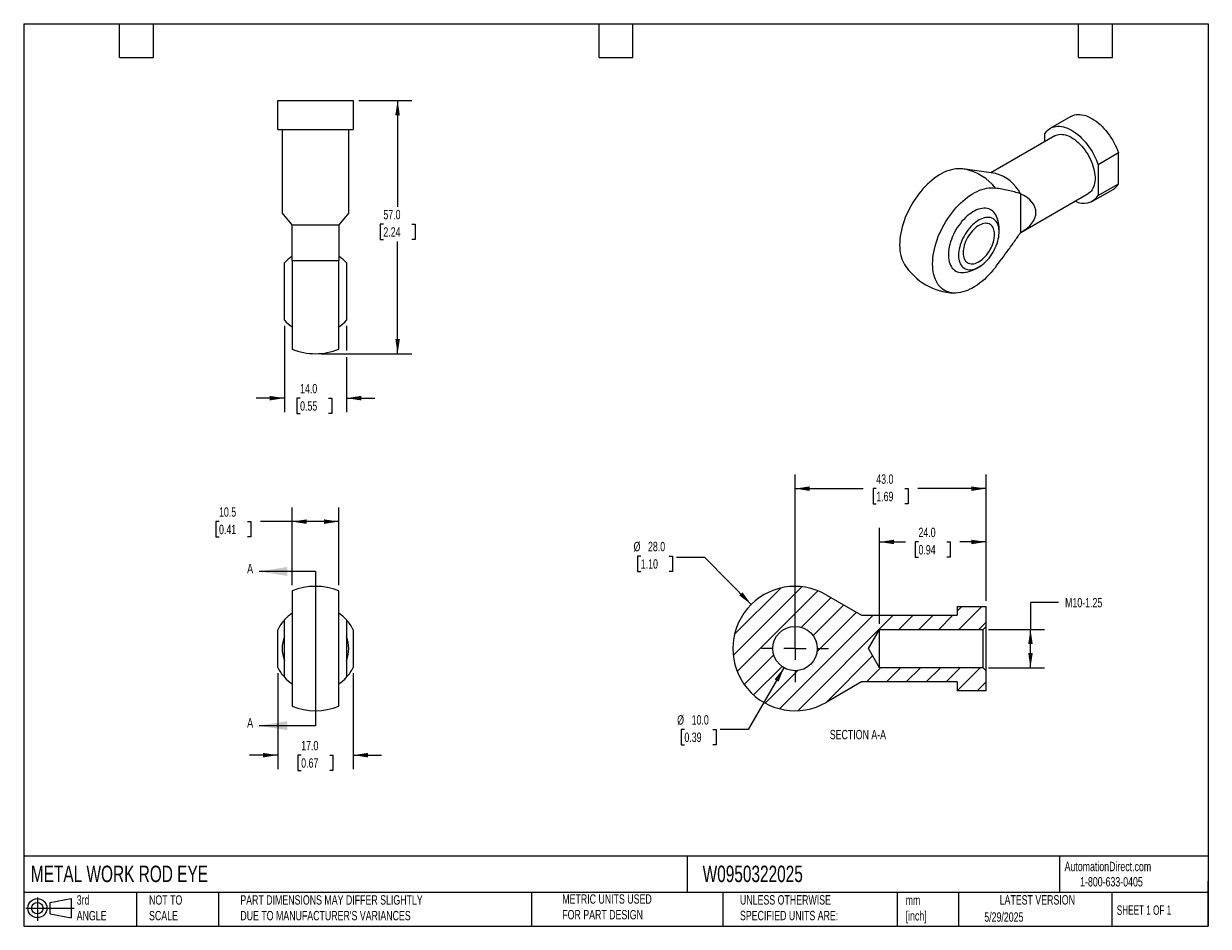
# Model space of a CAD drawing. Header units: millimetres. Extents: x 6 to 273, y 6 to 210.
import ezdxf

# ---------------------------------------------------------------- set-up
doc = ezdxf.new("R2010")
doc.units = ezdxf.units.MM
doc.linetypes.add('SLD-Center', pattern=[19.05, 15.24, -1.27, 1.27, -1.27])
doc.linetypes.add('SLD-Solid', pattern=[0])
for name, color, linetype in [('CENTER', 40, 'SLD-Center'), ('HATCH', 6, 'SLD-Solid'), ('SLD-DEFPOINTS', 7, 'Continuous')]:
    doc.layers.add(name, color=color, linetype=linetype)
doc.layers.add('DIMENSIONS', color=140, linetype='SLD-Solid', lineweight=25)
doc.layers.add('TEXT', color=140, linetype='SLD-Solid', lineweight=25)
doc.styles.add('SLDTEXTSTYLE0', font='TXT', dxfattribs={"width": 0.7})
doc.styles.add('SLDTEXTSTYLE1', font='TXT', dxfattribs={"width": 0.65})
doc.dimstyles.new('SLDDIMSTYLE0', dxfattribs={"dimtxt": 2.158008, "dimasz": 3.302, "dimexe": 0, "dimexo": 0.0625, "dimgap": 0.539502, "dimtad": 0, "dimtih": 1, "dimtoh": 1, "dimrnd": 1e-09, "dimzin": 4, "dimdsep": 46, "dimtxsty": 'SLDTEXTSTYLE0', "dimsah": 1, "dimcen": 0.09, "dimadec": 0, "dimazin": 1, "dimtfac": 1, "dimtmove": 0, "dimatfit": 0, "dimfxl": 0, "dimfrac": 2, "dimtolj": 1, "dimtzin": 12, "dimarcsym": 0})
doc.dimstyles.new('SLDDIMSTYLE1', dxfattribs={"dimtxt": 2.158008, "dimasz": 3.302, "dimexe": 0, "dimexo": 0.0625, "dimgap": 0.539502, "dimtad": 0, "dimtih": 1, "dimtoh": 1, "dimrnd": 1e-09, "dimzin": 12, "dimdsep": 46, "dimtxsty": 'SLDTEXTSTYLE0', "dimsah": 1, "dimcen": 0.09, "dimadec": 0, "dimazin": 3, "dimtfac": 1, "dimtofl": 0, "dimtmove": 0, "dimatfit": 3, "dimfxl": 0, "dimfrac": 2, "dimtolj": 1, "dimtzin": 12, "dimarcsym": 0})
doc.dimstyles.new('SLDDIMSTYLE2', dxfattribs={"dimtxt": 2.158008, "dimasz": 3.302, "dimexe": 0, "dimexo": 0.0625, "dimgap": 0.539502, "dimtad": 0, "dimtih": 1, "dimtoh": 1, "dimrnd": 1e-09, "dimzin": 4, "dimdsep": 46, "dimtxsty": 'SLDTEXTSTYLE0', "dimsah": 1, "dimcen": 0.09, "dimadec": 0, "dimazin": 1, "dimtfac": 1, "dimtofl": 0, "dimtmove": 0, "dimatfit": 3, "dimfxl": 0, "dimfrac": 2, "dimtolj": 1, "dimtzin": 12, "dimarcsym": 0})
doc.dimstyles.new('SLDDIMSTYLE3', dxfattribs={"dimtxt": 2.158008, "dimasz": 3.302, "dimexe": 0, "dimexo": 0.0625, "dimgap": 0.539502, "dimtad": 0, "dimtih": 1, "dimtoh": 1, "dimrnd": 1e-09, "dimzin": 4, "dimdsep": 46, "dimtxsty": 'SLDTEXTSTYLE0', "dimsah": 1, "dimcen": 0, "dimadec": 0, "dimazin": 1, "dimtfac": 1, "dimtofl": 0, "dimtmove": 0, "dimatfit": 3, "dimfxl": 0, "dimfrac": 2, "dimtolj": 1, "dimtzin": 12, "dimarcsym": 0})
doc.dimstyles.new('SLDDIMSTYLE4', dxfattribs={"dimtxt": 2.158008, "dimasz": 3.302, "dimexe": 0, "dimexo": 0.0625, "dimgap": 0.539502, "dimtad": 0, "dimtih": 1, "dimtoh": 1, "dimrnd": 1e-09, "dimzin": 4, "dimdsep": 46, "dimtxsty": 'SLDTEXTSTYLE0', "dimsah": 1, "dimcen": 0, "dimadec": 0, "dimazin": 1, "dimtfac": 1, "dimtofl": 0, "dimtmove": 0, "dimatfit": 3, "dimfxl": 0, "dimfrac": 2, "dimtolj": 1, "dimtzin": 12, "dimarcsym": 0})

# ---------------------------------------------------------------- blocks, each defined once
blk = doc.blocks.new('Block11')
at = {"color": 7, "linetype": 'SLD-Solid', "lineweight": 18}
for p, q in [((0, 2.88), (10.87, 2.88)), ((2.59, 5.31), (2.59, 0)), ((5.48, 4.17), (10.18, 5.03)), ((5.48, 1.6), (5.48, 4.17)), ((10.18, 5.03), (10.18, 0.73)), ((5.48, 1.6), (10.18, 0.73))]:
    blk.add_line(p, q, dxfattribs=at)
for radius in [2.15, 1.29]:
    blk.add_circle((2.59, 2.88), radius, dxfattribs=at)
blk = doc.blocks.new('Block12')
at = {"layer": 'SLD-DEFPOINTS'}
blk.add_blockref('Block11', (0, 0), dxfattribs=at)
blk = doc.blocks.new('_D')
at = {"layer": 'DIMENSIONS'}
for p, q in [((63.53, 63.36), (63.53, 41.7)), ((80.53, 63.36), (80.53, 41.7)), ((63.53, 44.88), (57.18, 44.88)), ((68.83, 44.88), (68.1, 44.88)), ((68.1, 44.88), (68.1, 41.45)), ((75.24, 44.88), (75.96, 44.88)), ((75.96, 44.88), (75.96, 41.45)), ((80.53, 44.88), (86.88, 44.88)), ((68.1, 41.45), (68.83, 41.45)), ((75.96, 41.45), (75.24, 41.45))]:
    blk.add_line(p, q, dxfattribs=at)
for points in [[(63.53, 44.88), (60.23, 45.38), (60.23, 44.37)], [(80.53, 44.88), (83.83, 44.37), (83.83, 45.38)]]:
    blk.add_solid(points, dxfattribs=at)
at = {"layer": 'DIMENSIONS', "char_height": 2.117, "attachment_point": 1, "style": 'SLDTEXTSTYLE0'}
for s, insert in [('17.0', (68.83, 48.09)), ('0.67', (68.83, 44.17))]:
    blk.add_mtext(s, dxfattribs=dict(at, insert=insert))
blk = doc.blocks.new('_D_1')
at = {"layer": 'DIMENSIONS'}
for p, q in [((66.78, 83.12), (66.78, 100.63)), ((77.28, 83.12), (77.28, 100.63)), ((50.33, 97.46), (49.6, 97.46)), ((49.6, 97.46), (49.6, 94.03)), ((56.74, 97.46), (57.46, 97.46)), ((57.46, 97.46), (57.46, 94.03)), ((66.78, 97.46), (59.66, 97.46)), ((77.28, 97.46), (66.78, 97.46)), ((49.6, 94.03), (50.33, 94.03)), ((57.46, 94.03), (56.74, 94.03))]:
    blk.add_line(p, q, dxfattribs=at)
for points in [[(66.78, 97.46), (70.08, 96.95), (70.08, 97.96)], [(77.28, 97.46), (73.98, 97.96), (73.98, 96.95)]]:
    blk.add_solid(points, dxfattribs=at)
at = {"layer": 'DIMENSIONS', "char_height": 2.117, "attachment_point": 1, "style": 'SLDTEXTSTYLE0'}
for s, insert in [('10.5', (50.33, 100.67)), ('0.41', (50.33, 96.75))]:
    blk.add_mtext(s, dxfattribs=dict(at, insert=insert))
blk = doc.blocks.new('_D_2')
at = {"layer": 'DIMENSIONS'}
for p, q in [((65.03, 141.52), (65.03, 122.08)), ((79.03, 141.52), (79.03, 136.01)), ((79.03, 134.49), (79.03, 122.08)), ((65.03, 125.25), (58.68, 125.25)), ((68.58, 125.25), (67.86, 125.25)), ((67.86, 125.25), (67.86, 121.82)), ((74.99, 125.25), (75.72, 125.25)), ((75.72, 125.25), (75.72, 121.82)), ((79.03, 125.25), (85.38, 125.25)), ((67.86, 121.82), (68.58, 121.82)), ((75.72, 121.82), (74.99, 121.82))]:
    blk.add_line(p, q, dxfattribs=at)
for points in [[(65.03, 125.25), (61.73, 125.76), (61.73, 124.74)], [(79.03, 125.25), (82.33, 124.74), (82.33, 125.76)]]:
    blk.add_solid(points, dxfattribs=at)
at = {"layer": 'DIMENSIONS', "char_height": 2.117, "attachment_point": 1, "style": 'SLDTEXTSTYLE0'}
for s, insert in [('14.0', (68.58, 128.46)), ('0.55', (68.58, 124.55))]:
    blk.add_mtext(s, dxfattribs=dict(at, insert=insert))
blk = doc.blocks.new('_D_3')
at = {"layer": 'DIMENSIONS'}
for p, q in [((81.8, 192.25), (93.71, 192.25)), ((90.53, 192.25), (90.53, 168.33)), ((87.33, 164.42), (86.6, 164.42)), ((86.6, 164.42), (86.6, 160.99)), ((93.74, 164.42), (94.46, 164.42)), ((94.46, 164.42), (94.46, 160.99)), ((86.6, 160.99), (87.33, 160.99)), ((90.53, 135.25), (90.53, 160.51)), ((94.46, 160.99), (93.74, 160.99)), ((73.3, 135.25), (93.71, 135.25))]:
    blk.add_line(p, q, dxfattribs=at)
for points in [[(90.53, 192.25), (90.02, 188.95), (91.04, 188.95)], [(90.53, 135.25), (91.04, 138.55), (90.02, 138.55)]]:
    blk.add_solid(points, dxfattribs=at)
at = {"layer": 'DIMENSIONS', "char_height": 2.117, "attachment_point": 1, "style": 'SLDTEXTSTYLE0'}
for s, insert in [('57.0', (87.33, 167.63)), ('2.24', (87.33, 163.72))]:
    blk.add_mtext(s, dxfattribs=dict(at, insert=insert))
blk = doc.blocks.new('_D_4')
at = {"layer": 'DIMENSIONS'}
for p, q in [((177.51, 64.55), (169.49, 50.66)), ((155.1, 50.66), (154.38, 50.66)), ((154.38, 50.66), (154.38, 47.23)), ((161.51, 50.66), (162.24, 50.66)), ((162.24, 50.66), (162.24, 47.23)), ((169.49, 50.66), (163.14, 50.66)), ((154.38, 47.23), (155.1, 47.23)), ((162.24, 47.23), (161.51, 47.23))]:
    blk.add_line(p, q, dxfattribs=at)
blk.add_solid([(177.51, 64.55), (175.42, 61.94), (176.3, 61.43)], dxfattribs=at)
at = {"layer": 'DIMENSIONS', "char_height": 2.117, "attachment_point": 1, "style": 'SLDTEXTSTYLE0'}
for s, insert in [('%%c', (153.47, 53.88)), ('10.0', (156.73, 53.88)), ('0.39', (155.1, 49.96))]:
    blk.add_mtext(s, dxfattribs=dict(at, insert=insert))
blk = doc.blocks.new('_D_5')
at = {"layer": 'DIMENSIONS'}
for p, q in [((199.01, 74.47), (199.01, 96.05)), ((223.01, 79.65), (223.01, 96.05)), ((199.01, 92.88), (204.88, 92.88)), ((207.8, 92.88), (207.08, 92.88)), ((207.08, 92.88), (207.08, 89.45)), ((214.21, 92.88), (214.94, 92.88)), ((214.94, 92.88), (214.94, 89.45)), ((223.01, 92.88), (217.14, 92.88)), ((207.08, 89.45), (207.8, 89.45)), ((214.94, 89.45), (214.21, 89.45))]:
    blk.add_line(p, q, dxfattribs=at)
for points in [[(199.01, 92.88), (202.31, 92.37), (202.31, 93.38)], [(223.01, 92.88), (219.71, 93.38), (219.71, 92.37)]]:
    blk.add_solid(points, dxfattribs=at)
at = {"layer": 'DIMENSIONS', "char_height": 2.117, "attachment_point": 1, "style": 'SLDTEXTSTYLE0'}
for s, insert in [('24.0', (207.8, 96.09)), ('0.94', (207.8, 92.17))]:
    blk.add_mtext(s, dxfattribs=dict(at, insert=insert))
blk = doc.blocks.new('_D_6')
at = {"layer": 'DIMENSIONS'}
for p, q in [((180.01, 70.15), (180.01, 108.05)), ((223.01, 79.65), (223.01, 108.05)), ((180.01, 104.88), (195.38, 104.88)), ((198.3, 104.88), (197.58, 104.88)), ((197.58, 104.88), (197.58, 101.45)), ((204.71, 104.88), (205.44, 104.88)), ((205.44, 104.88), (205.44, 101.45)), ((223.01, 104.88), (207.64, 104.88)), ((197.58, 101.45), (198.3, 101.45)), ((205.44, 101.45), (204.71, 101.45))]:
    blk.add_line(p, q, dxfattribs=at)
for points in [[(180.01, 104.88), (183.31, 104.37), (183.31, 105.38)], [(223.01, 104.88), (219.71, 105.38), (219.71, 104.37)]]:
    blk.add_solid(points, dxfattribs=at)
at = {"layer": 'DIMENSIONS', "char_height": 2.117, "attachment_point": 1, "style": 'SLDTEXTSTYLE0'}
for s, insert in [('43.0', (198.3, 108.09)), ('1.69', (198.3, 104.17))]:
    blk.add_mtext(s, dxfattribs=dict(at, insert=insert))
blk = doc.blocks.new('_D_7')
at = {"layer": 'DIMENSIONS'}
for p, q in [((145.29, 89.69), (144.56, 89.69)), ((144.56, 89.69), (144.56, 86.26)), ((151.7, 89.69), (152.42, 89.69)), ((152.42, 89.69), (152.42, 86.26)), ((159.68, 89.39), (153.33, 89.39)), ((170.15, 78.82), (159.68, 89.39)), ((144.56, 86.26), (145.29, 86.26)), ((152.42, 86.26), (151.7, 86.26))]:
    blk.add_line(p, q, dxfattribs=at)
blk.add_solid([(170.15, 78.82), (168.19, 81.52), (167.47, 80.81)], dxfattribs=at)
at = {"layer": 'DIMENSIONS', "char_height": 2.117, "attachment_point": 1, "style": 'SLDTEXTSTYLE0'}
for s, insert in [('%%c', (143.66, 92.9)), ('28.0', (146.91, 92.9)), ('1.10', (145.29, 88.99))]:
    blk.add_mtext(s, dxfattribs=dict(at, insert=insert))
blk = doc.blocks.new('_D_8')
at = {"layer": 'DIMENSIONS'}
for p, q in [((239.36, 79.25), (233.01, 79.25)), ((233.01, 79.25), (233.01, 73.2)), ((223.6, 73.2), (236.18, 73.2)), ((233.01, 64.55), (233.01, 73.2)), ((223.6, 64.55), (236.18, 64.55))]:
    blk.add_line(p, q, dxfattribs=at)
for points in [[(233.01, 73.2), (232.5, 69.9), (233.52, 69.9)], [(233.01, 64.55), (233.52, 67.85), (232.5, 67.85)]]:
    blk.add_solid(points, dxfattribs=at)
at = {"layer": 'DIMENSIONS', "insert": (240.81, 80.27), "char_height": 2.117, "attachment_point": 1, "style": 'SLDTEXTSTYLE0'}
blk.add_mtext('M10-1.25', dxfattribs=at)
blk = doc.blocks.new('SW_CENTERMARKSYMBOL_0')
at = {"layer": 'CENTER', "color": 0}
for p, q in [((0, 5.08), (0, 7.54)), ((-5.08, 0), (-7.54, 0)), ((0, 0), (-2.54, 0)), ((0, 0), (0, 2.54)), ((0, 0), (0, -2.54)), ((0, 0), (2.54, 0)), ((5.08, 0), (7.54, 0)), ((0, -5.08), (0, -7.54))]:
    blk.add_line(p, q, dxfattribs=at)

msp = doc.modelspace()

# ---------------------------------------------------------------- hatches: boundary and pattern name
at = {"layer": 'HATCH'}
h = msp.add_hatch(dxfattribs=at)
h.set_pattern_fill('ANSI31', color=256, style=0)
edge = h.paths.add_edge_path(flags=0)
edge.add_line((222.332, 64.552), (199.008, 64.552))
edge.add_line((199.008, 64.552), (196.512, 68.876))
edge.add_line((196.512, 68.876), (199.008, 73.199))
edge.add_line((199.008, 73.199), (222.332, 73.199))
edge.add_line((222.332, 73.199), (223.008, 73.876))
edge.add_line((223.008, 73.876), (223.008, 78.376))
edge.add_line((223.008, 78.376), (216.508, 78.376))
edge.add_line((216.508, 78.376), (216.508, 76.376))
edge.add_line((216.508, 76.376), (195.008, 76.376))
edge.add_line((195.008, 76.376), (187.014, 80.996))
edge.add_arc((180.008, 68.876), 14, 59.97017, 300.02983)
edge.add_line((187.014, 56.755), (195.008, 61.376))
edge.add_line((195.008, 61.376), (216.508, 61.376))
edge.add_line((216.508, 61.376), (216.508, 59.376))
edge.add_line((216.508, 59.376), (223.008, 59.376))
edge.add_line((223.008, 59.376), (223.008, 63.876))
edge.add_line((223.008, 63.876), (222.332, 64.552))
edge = h.paths.add_edge_path(flags=0)
edge.add_arc((180.008, 68.876), 5, 0, 360)

# ---------------------------------------------------------------- linework, layer by layer
for p, q in [((63.532, 185.752), (63.532, 192.252)), ((63.532, 192.252), (80.532, 192.252)), ((80.532, 192.252), (80.532, 185.752)), ((242.099, 188.684), (237.503, 186.03)), ((63.532, 185.752), (80.532, 185.752)), ((64.532, 185.752), (64.532, 166.933)), ((79.532, 166.933), (79.532, 185.752)), ((238.503, 184.298), (224.101, 175.985)), ((236.242, 182.993), (236.242, 184.737)), ((252.859, 180.451), (248.263, 177.797)), ((252.859, 173.522), (252.859, 180.451)), ((225.16, 175.839), (218.344, 176.774)), ((248.263, 177.797), (248.263, 170.869)), ((248.263, 170.869), (252.859, 173.522)), ((230.762, 171.257), (230.762, 162.51)), ((230.844, 162.557), (246.002, 171.308)), ((247.002, 169.575), (251.598, 172.229)), ((66.782, 164.252), (64.532, 166.933)), ((79.532, 166.933), (77.282, 164.252)), ((66.782, 164.252), (77.282, 164.252)), ((65.032, 142.792), (65.032, 155.711)), ((66.782, 156.258), (66.782, 136.273)), ((66.782, 156.258), (77.282, 156.258)), ((77.282, 136.273), (77.282, 156.258)), ((79.032, 155.711), (79.032, 142.792)), ((66.782, 81.854), (66.782, 55.897)), ((77.282, 55.897), (77.282, 81.854)), ((187.014, 80.996), (195.008, 76.376)), ((216.508, 78.376), (223.008, 78.376)), ((216.508, 78.376), (216.508, 76.376)), ((223.008, 73.876), (223.008, 78.376)), ((65.032, 62.416), (65.032, 75.335)), ((79.032, 75.335), (79.032, 68.876)), ((195.008, 76.376), (216.508, 76.376)), ((63.532, 64.633), (63.532, 73.118)), ((80.532, 73.118), (80.532, 64.633)), ((196.512, 68.876), (199.008, 73.199)), ((199.008, 64.552), (199.008, 73.199)), ((199.008, 73.199), (222.332, 73.199)), ((222.332, 73.199), (223.008, 73.876)), ((222.332, 64.552), (222.332, 73.199)), ((223.008, 63.876), (223.008, 73.876)), ((79.032, 68.876), (79.032, 62.416)), ((199.008, 64.552), (196.512, 68.876)), ((222.332, 64.552), (199.008, 64.552)), ((223.008, 63.876), (222.332, 64.552)), ((195.008, 61.376), (187.014, 56.755)), ((216.508, 61.376), (195.008, 61.376)), ((216.508, 61.376), (216.508, 59.376)), ((223.008, 59.376), (223.008, 63.876)), ((223.008, 59.376), (216.508, 59.376))]:
    msp.add_line(p, q)
at = {"flags": 128}
for points in [[(242.099, 188.684), (242.213, 188.746), (242.56, 188.903), (242.928, 189.018), (243.315, 189.093), (243.719, 189.127), (244.137, 189.119), (244.569, 189.069), (245.012, 188.978), (245.463, 188.846), (245.921, 188.674), (246.384, 188.463), (246.849, 188.213), (247.313, 187.926), (247.776, 187.604), (248.234, 187.247), (248.685, 186.857), (249.128, 186.437), (249.56, 185.988), (249.978, 185.513), (250.382, 185.014), (250.769, 184.492), (251.137, 183.951), (251.484, 183.394), (251.81, 182.822), (252.111, 182.239), (252.387, 181.648), (252.637, 181.051), (252.859, 180.451)], [(236.242, 184.737), (236.464, 185.081), (236.714, 185.39), (236.99, 185.662), (237.291, 185.897), (237.617, 186.093), (237.964, 186.249), (238.332, 186.365), (238.719, 186.44), (239.122, 186.473), (239.541, 186.465), (239.973, 186.416), (240.416, 186.325), (240.867, 186.193), (241.325, 186.021), (241.788, 185.81), (242.252, 185.56), (242.717, 185.273), (243.18, 184.95), (243.638, 184.594), (244.089, 184.204), (244.532, 183.784), (244.963, 183.335), (245.382, 182.86), (245.786, 182.36), (246.173, 181.839), (246.541, 181.298), (246.888, 180.741), (247.213, 180.169), (247.515, 179.586), (247.791, 178.995), (248.041, 178.397), (248.263, 177.797)], [(238.503, 184.298), (238.765, 184.43), (239.085, 184.543), (239.425, 184.616), (239.781, 184.648), (240.152, 184.639), (240.535, 184.588), (240.929, 184.497), (241.331, 184.366), (241.739, 184.195), (242.15, 183.985), (242.561, 183.739), (242.97, 183.456), (243.375, 183.14), (243.773, 182.792), (244.162, 182.413), (244.54, 182.007), (244.904, 181.576), (245.252, 181.122), (245.582, 180.648), (245.892, 180.156), (246.18, 179.651), (246.444, 179.135), (246.683, 178.61), (246.896, 178.081), (247.08, 177.55), (247.236, 177.021), (247.361, 176.496), (247.456, 175.979), (247.52, 175.473), (247.552, 174.981), (247.552, 174.506), (247.52, 174.051), (247.456, 173.619), (247.361, 173.211), (247.236, 172.831), (247.08, 172.482), (246.896, 172.164), (246.683, 171.88), (246.444, 171.631), (246.18, 171.42), (246.002, 171.308)], [(217.092, 176.888), (216.733, 176.893), (216.235, 176.864), (215.725, 176.792), (215.204, 176.68), (214.674, 176.525), (214.138, 176.331), (213.596, 176.096), (213.052, 175.823), (212.506, 175.511), (211.961, 175.162), (211.419, 174.778), (210.881, 174.359), (210.35, 173.907), (209.828, 173.424), (209.315, 172.911), (208.815, 172.371), (208.329, 171.804), (207.858, 171.214), (207.404, 170.601), (206.969, 169.97), (206.555, 169.32), (206.163, 168.656), (205.793, 167.979), (205.448, 167.291), (205.129, 166.596), (204.837, 165.895), (204.573, 165.191), (204.337, 164.487), (204.132, 163.784), (203.956, 163.086), (203.812, 162.395), (203.699, 161.714), (203.618, 161.044), (203.57, 160.388), (203.554, 159.749), (203.57, 159.128), (203.618, 158.529), (203.699, 157.952), (203.812, 157.401), (203.956, 156.876), (204.132, 156.381), (204.337, 155.916), (204.573, 155.483), (204.657, 155.348)], [(225.109, 154.7), (224.642, 154.106), (224.158, 153.535), (223.66, 152.989), (223.15, 152.471), (222.629, 151.983), (222.099, 151.525), (221.562, 151.101), (221.021, 150.71), (220.476, 150.355), (219.931, 150.036), (219.386, 149.756), (218.844, 149.515), (218.306, 149.313), (217.775, 149.152), (217.252, 149.031), (216.74, 148.953), (216.24, 148.916), (215.753, 148.921), (215.283, 148.967), (214.829, 149.056), (214.394, 149.186), (213.98, 149.356), (213.587, 149.567), (213.218, 149.818), (212.873, 150.108), (212.554, 150.435), (212.262, 150.798), (211.997, 151.197), (211.762, 151.63), (211.556, 152.094), (211.381, 152.59), (211.237, 153.114), (211.124, 153.666), (211.043, 154.242), (210.994, 154.842), (210.978, 155.463), (210.994, 156.102), (211.043, 156.758), (211.124, 157.427), (211.237, 158.109), (211.381, 158.8), (211.556, 159.498), (211.762, 160.201), (211.997, 160.905), (212.262, 161.609), (212.554, 162.31), (212.873, 163.005), (213.218, 163.693), (213.587, 164.37), (213.98, 165.034), (214.394, 165.683), (214.829, 166.315), (215.283, 166.927), (215.753, 167.518), (216.24, 168.084), (216.74, 168.625), (217.252, 169.138), (217.775, 169.621), (218.306, 170.073), (218.844, 170.492), (219.386, 170.876), (219.931, 171.225), (220.476, 171.537), (221.021, 171.81), (221.562, 172.045), (222.099, 172.239), (222.629, 172.393), (223.15, 172.506), (223.66, 172.578), (224.158, 172.607), (224.642, 172.595), (225.109, 172.541)], [(225.525, 165.774), (225.519, 165.792), (225.377, 166.173), (225.205, 166.523), (225.004, 166.84), (224.776, 167.122), (224.52, 167.367), (224.24, 167.575), (223.937, 167.744), (223.611, 167.873), (223.266, 167.961), (222.904, 168.007), (222.525, 168.013), (222.133, 167.976), (221.729, 167.899), (221.317, 167.78), (220.898, 167.622), (220.474, 167.423), (220.049, 167.187), (219.624, 166.914), (219.203, 166.606), (218.787, 166.264), (218.378, 165.891), (217.98, 165.488), (217.594, 165.059), (217.223, 164.604), (216.869, 164.128), (216.534, 163.632), (216.219, 163.12), (215.927, 162.595), (215.659, 162.058), (215.417, 161.515), (215.202, 160.967), (215.016, 160.418), (214.858, 159.871), (214.732, 159.329), (214.636, 158.795), (214.572, 158.272), (214.54, 157.764), (214.54, 157.273), (214.572, 156.802), (214.636, 156.353), (214.732, 155.93), (214.858, 155.534), (215.016, 155.169), (215.202, 154.835), (215.417, 154.535), (215.659, 154.271), (215.927, 154.045), (216.219, 153.856), (216.534, 153.707), (216.869, 153.599), (217.223, 153.531), (217.594, 153.505), (217.98, 153.521), (218.378, 153.578), (218.498, 153.603)], [(216.825, 157.409), (216.841, 156.977), (216.889, 156.567), (216.969, 156.18), (217.079, 155.821), (217.22, 155.492), (217.39, 155.194), (217.588, 154.931), (217.813, 154.703), (218.063, 154.513), (218.336, 154.362), (218.631, 154.251), (218.945, 154.18), (219.277, 154.15), (219.623, 154.162), (219.981, 154.215), (220.35, 154.309), (220.725, 154.443), (221.106, 154.616), (221.488, 154.828), (221.87, 155.076), (222.249, 155.359), (222.621, 155.675), (222.985, 156.021), (223.337, 156.396), (223.676, 156.797), (223.999, 157.22), (224.304, 157.663), (224.588, 158.122), (224.85, 158.596), (225.088, 159.079), (225.3, 159.569), (225.484, 160.063), (225.64, 160.556), (225.765, 161.046), (225.86, 161.529), (225.924, 162.001), (225.956, 162.46), (225.956, 162.901), (225.924, 163.323), (225.86, 163.722), (225.765, 164.095), (225.64, 164.439), (225.484, 164.753), (225.3, 165.034), (225.088, 165.279), (224.85, 165.489), (224.588, 165.659), (224.304, 165.791), (223.999, 165.882), (223.676, 165.932), (223.337, 165.941), (222.985, 165.909), (222.621, 165.835), (222.249, 165.721), (221.87, 165.567), (221.488, 165.375), (221.106, 165.145), (220.725, 164.879), (220.35, 164.579), (219.981, 164.248), (219.623, 163.887), (219.277, 163.499), (218.945, 163.087), (218.631, 162.653), (218.336, 162.201), (218.063, 161.734), (217.813, 161.256), (217.588, 160.769), (217.39, 160.276), (217.22, 159.782), (217.079, 159.29), (216.969, 158.804), (216.889, 158.326), (216.841, 157.86), (216.825, 157.409)], [(217.857, 158.005), (217.873, 157.626), (217.921, 157.269), (218, 156.937), (218.11, 156.634), (218.25, 156.361), (218.418, 156.122), (218.614, 155.918), (218.834, 155.751), (219.077, 155.624), (219.342, 155.536), (219.625, 155.49), (219.924, 155.484), (220.236, 155.52), (220.559, 155.597), (220.89, 155.714), (221.224, 155.871), (221.561, 156.065), (221.896, 156.295), (222.226, 156.56), (222.549, 156.855), (222.861, 157.18), (223.16, 157.531), (223.444, 157.904), (223.708, 158.297), (223.951, 158.706), (224.172, 159.127), (224.367, 159.556), (224.535, 159.989), (224.675, 160.423), (224.785, 160.854), (224.864, 161.277), (224.912, 161.69), (224.928, 162.087), (224.912, 162.466), (224.864, 162.823), (224.785, 163.155), (224.675, 163.458), (224.535, 163.731), (224.367, 163.97), (224.172, 164.174), (223.951, 164.341), (223.708, 164.468), (223.444, 164.556), (223.16, 164.602), (222.861, 164.608), (222.549, 164.572), (222.226, 164.495), (221.896, 164.378), (221.561, 164.221), (221.224, 164.027), (220.89, 163.797), (220.559, 163.532), (220.236, 163.237), (219.924, 162.912), (219.625, 162.561), (219.342, 162.188), (219.077, 161.795), (218.834, 161.386), (218.614, 160.965), (218.418, 160.536), (218.25, 160.103), (218.11, 159.669), (218, 159.238), (217.921, 158.815), (217.873, 158.402), (217.857, 158.005)]]:
    msp.add_lwpolyline(points, dxfattribs=at)
msp.add_circle((180.008, 68.876), 5)
for centre, radius, start, end in [((216.443, 162.903), 14, 82.19483, 87.3441), ((215.787, 165.163), 11.889, 38.35593, 77.57708), ((222.825, 167.27), 8.882, 26.67213, 74.75444), ((249.852, 175.192), 3.44, 300.51046, 330.9541), ((245.016, 172.987), 3.877, 240.15058, 326.88705), ((216.443, 162.903), 9.525, 0, 17.54275), ((216.443, 162.903), 9.525, 355.83156, 0), ((72.032, 149.252), 9.525, 123.44808, 137.29945), ((72.032, 149.252), 9.525, 42.70055, 56.55192), ((216.443, 162.903), 14, 212.66127, 267.3441), ((216.443, 162.903), 9.525, 282.46263, 304.17382), ((72.032, 149.252), 9.525, 222.70055, 236.55192), ((72.032, 149.252), 9.525, 303.44808, 317.29945), ((72.032, 149.252), 14, 247.97569, 270), ((72.032, 149.252), 14, 270, 292.02431), ((72.032, 68.876), 14, 67.97569, 112.02431), ((180.008, 68.876), 14, 59.97017, 300.02983), ((72.032, 68.876), 9.5, 137.4631, 153.47465), ((72.032, 68.876), 9.525, 123.44808, 137.29945), ((72.032, 68.876), 9.525, 42.70055, 56.55192), ((72.032, 68.876), 9.5, 26.52535, 42.5369), ((72.032, 68.876), 7.5, 158.96053, 201.03947), ((72.032, 68.876), 7.5, 338.96053, 21.03947), ((72.032, 68.876), 9.5, 206.52535, 222.5369), ((72.032, 68.876), 9.5, 317.4631, 333.47465), ((72.032, 68.876), 9.525, 222.70055, 236.55192), ((72.032, 68.876), 9.525, 303.44808, 317.29945), ((72.032, 68.876), 14, 247.97569, 292.02431)]:
    msp.add_arc(centre, radius, start, end)
msp.add_ellipse((222.625, 166.472), major_axis=(11.616, 0.811), ratio=0.5250158, start_param=5.4511468, end_param=7.0419444)
for points, knots in [([(230.762, 171.257), (230.314, 171.417), (229.856, 171.552), (228.928, 171.798), (228.458, 171.907), (227.038, 172.211), (226.077, 172.383), (225.109, 172.541)], [0, 0, 0, 0, 0.25, 0.25, 0.5, 0.5, 1, 1, 1, 1]), ([(66.782, 156.258), (66.782, 157.626), (66.782, 158.985), (66.782, 160.994), (66.782, 161.658), (66.782, 162.971), (66.782, 163.619), (66.782, 164.252)], [0, 0, 0, 0, 0.5, 0.5, 0.75, 0.75, 1, 1, 1, 1]), ([(77.282, 164.252), (77.282, 163.619), (77.282, 162.971), (77.282, 161.658), (77.282, 160.994), (77.282, 158.985), (77.282, 157.626), (77.282, 156.258)], [0, 0, 0, 0, 0.25, 0.25, 0.5, 0.5, 1, 1, 1, 1]), ([(225.109, 154.7), (226.077, 155.974), (227.038, 157.256), (228.458, 159.2), (228.928, 159.852), (229.856, 161.169), (230.314, 161.834), (230.762, 162.51)], [0, 0, 0, 0, 0.5, 0.5, 0.75, 0.75, 1, 1, 1, 1])]:
    msp.add_open_spline(points, degree=3, knots=knots)
at = {"layer": 'TEXT'}
for p, q in [((6.35, 209.55), (273.05, 209.55)), ((6.35, 209.55), (6.35, 6.35)), ((27.94, 201.93), (27.94, 209.55)), ((35.56, 201.93), (35.56, 209.55)), ((135.89, 201.93), (135.89, 209.55)), ((143.51, 201.93), (143.51, 209.55)), ((243.84, 201.93), (243.84, 209.55)), ((251.46, 201.93), (251.46, 209.55)), ((273.05, 209.55), (273.05, 6.35)), ((27.94, 201.93), (35.56, 201.93)), ((135.89, 201.93), (143.51, 201.93)), ((243.84, 201.93), (251.46, 201.93)), ((72.032, 86.236), (72.032, 51.516)), ((273.05, 22.126), (6.35, 22.126)), ((155.759, 22.126), (155.759, 13.97)), ((239.575, 22.126), (239.575, 13.97)), ((273.05, 6.35), (273.05, 16.51)), ((273.05, 13.97), (6.35, 13.97)), ((31.75, 13.97), (31.75, 6.35)), ((50.212, 13.97), (50.212, 6.35)), ((120.646, 13.97), (120.646, 6.35)), ((163.78, 13.97), (163.78, 6.35)), ((203.024, 13.97), (203.024, 6.35)), ((216.812, 13.97), (216.812, 6.35)), ((251.349, 13.97), (251.349, 6.35)), ((6.35, 6.35), (273.05, 6.35))]:
    msp.add_line(p, q, dxfattribs=at)
at = {"layer": 'TEXT', "linetype": 'SLD-Solid'}
for p, q in [((72.032, 86.236), (59.332, 86.236)), ((72.032, 51.516), (59.332, 51.516))]:
    msp.add_line(p, q, dxfattribs=at)
at = {"layer": 'TEXT'}
for points in [[(59.332, 86.236), (65.682, 85.22), (65.682, 87.252)], [(59.332, 51.516), (65.682, 50.5), (65.682, 52.532)]]:
    msp.add_solid(points, dxfattribs=at)

# ---------------------------------------------------------------- block references
at = {"layer": 'CENTER'}
msp.add_blockref('SW_CENTERMARKSYMBOL_0', (180.008, 68.876), dxfattribs=at)
at = {"layer": 'SLD-DEFPOINTS'}
msp.add_blockref('Block12', (6.838, 7.554), dxfattribs=at)

# ---------------------------------------------------------------- texts
at = {"layer": 'TEXT'}
for s, insert, char_height, attachment_point, style in [('A', (56.654, 87.949), 2.158, 1, 'SLDTEXTSTYLE0'), ('A', (56.654, 53.229), 2.158, 1, 'SLDTEXTSTYLE0'), ('SECTION A-A', (194.162, 50.571), 2.11667, 2, 'SLDTEXTSTYLE0'), ('METAL WORK ROD EYE', (7.966, 20.006), 3.70417, 1, 'SLDTEXTSTYLE0'), ('W0950322025', (159.208, 20.006), 3.70417, 1, 'SLDTEXTSTYLE0'), ('AutomationDirect.com', (240.695, 20.877), 2.11667, 1, 'SLDTEXTSTYLE0'), ('1-800-633-0405', (244.192, 17.437), 2.11667, 1, 'SLDTEXTSTYLE0'), ('3rd^JANGLE', (18.282, 13.338), 2.1167, 1, 'SLDTEXTSTYLE0'), ('NOT TO^JSCALE', (34.575, 13.338), 2.11667, 1, 'SLDTEXTSTYLE0'), ("PART DIMENSIONS MAY DIFFER SLIGHTLY ^JDUE TO MANUFACTURER'S VARIANCES", (55.119, 13.341), 2.11667, 1, 'SLDTEXTSTYLE0'), ('METRIC UNITS USED ^JFOR PART DESIGN', (127.604, 13.556), 2.11667, 1, 'SLDTEXTSTYLE0'), ('UNLESS OTHERWISE ^JSPECIFIED UNITS ARE:', (167.608, 13.361), 2.11667, 1, 'SLDTEXTSTYLE0'), ('LATEST VERSION', (234.552, 13.364), 2.11667, 2, 'SLDTEXTSTYLE0'), ('mm^J[inch]', (204.907, 13.297), 2.1167, 1, 'SLDTEXTSTYLE0'), ('SHEET 1 OF 1', (252.441, 11.051), 2.11667, 1, 'SLDTEXTSTYLE1'), ('5/29/2025', (222.613, 9.497), 2.1167, 1, 'SLDTEXTSTYLE0')]:
    msp.add_mtext(s, dxfattribs=dict(at, insert=insert, char_height=char_height, attachment_point=attachment_point, style=style))

# ---------------------------------------------------------------- dimensions: what is measured, and where the dimension line sits
at = {"layer": 'DIMENSIONS'}
dim = msp.add_linear_dim(base=(90.532, 192.252), p1=(72.032, 135.252), p2=(80.532, 192.252), angle=90, dimstyle='SLDDIMSTYLE2', dxfattribs=at)
dim.commit()
dim.dimension.update_dxf_attribs({"geometry": '_D_3', "text_midpoint": (90.532, 164.419), "dimtype": 160})
for base, p1, p2, dimstyle, picture, middle in [((65.032, 125.252), (79.032, 142.792), (65.032, 142.792), 'SLDDIMSTYLE0', '_D_2', (71.789, 125.252)), ((180.008, 104.876), (223.008, 78.376), (180.008, 68.876), 'SLDDIMSTYLE2', '_D_6', (201.508, 104.876)), ((77.282, 97.456), (66.782, 81.854), (77.282, 81.854), 'SLDDIMSTYLE1', '_D_1', (53.532, 97.456)), ((199.008, 92.876), (223.008, 78.376), (199.008, 73.199), 'SLDDIMSTYLE2', '_D_5', (211.008, 92.876)), ((63.532, 44.876), (80.532, 64.633), (63.532, 64.633), 'SLDDIMSTYLE0', '_D', (72.032, 44.876))]:
    dim = msp.add_linear_dim(base=base, p1=p1, p2=p2, dimstyle=dimstyle, dxfattribs=at)
    dim.commit()
    dim.dimension.update_dxf_attribs({"geometry": picture, "text_midpoint": middle, "dimtype": 160})
for p1, p2, dimstyle, picture, middle in [((189.864, 58.933), (170.152, 78.819), 'SLDDIMSTYLE4', '_D_7', (148.492, 89.386)), ((182.508, 73.206), (177.508, 64.545), 'SLDDIMSTYLE3', '_D_4', (158.308, 50.664))]:
    dim = msp.add_diameter_dim_2p(p1=p1, p2=p2, dimstyle=dimstyle, dxfattribs=at)
    dim.commit()
    dim.dimension.update_dxf_attribs({"geometry": picture, "text_midpoint": middle, "dimtype": 163})
dim = msp.add_linear_dim(base=(233.008, 73.199), p1=(222.332, 64.552), p2=(222.332, 73.199), angle=90, text='M10-1.25', dimstyle='SLDDIMSTYLE1', dxfattribs=at)
dim.commit()
dim.dimension.update_dxf_attribs({"geometry": '_D_8', "text_midpoint": (233.008, 79.252), "dimtype": 160})

doc.saveas('drawing.dxf')
